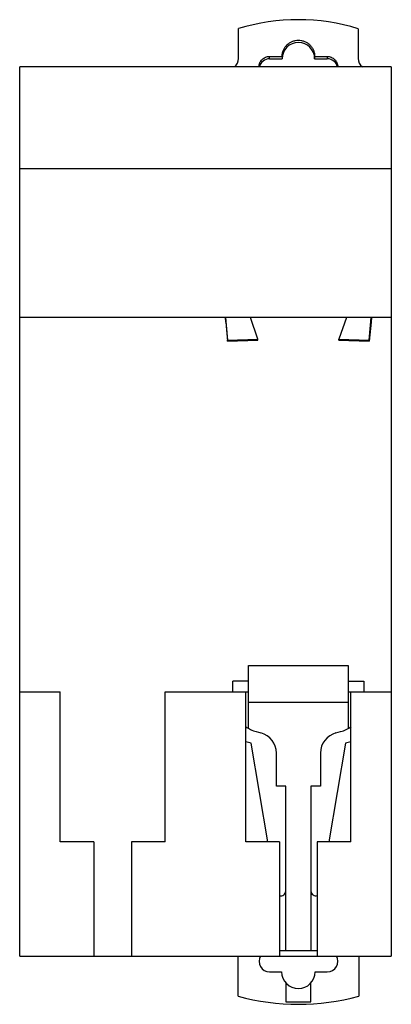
# Model space of a CAD drawing. Header units: millimetres. Extents: x 21.3 to 56.7, y 7.2 to 101.1.
import ezdxf

# ---------------------------------------------------------------- set-up
doc = ezdxf.new("R2010")
doc.units = ezdxf.units.MM
doc.header["$LTSCALE"] = 7.090962
doc.layers.get('0').update_dxf_attribs({"linetype": 'CONTINUOUS'})

msp = doc.modelspace()

# ---------------------------------------------------------------- linework, layer by layer
at = {"color": 7, "linetype": 'Continuous'}
for p, q in [((46.591, 101.088), (46.591, 101.087)), ((49.091, 101.084), (49.091, 101.085)), ((42.141, 97.418), (42.141, 100.27)), ((53.541, 100.257), (53.541, 97.418)), ((45.091, 97.393), (45.091, 97.617)), ((45.091, 97.617), (46.291, 97.617)), ((45.091, 97.393), (46.291, 97.393)), ((46.291, 97.617), (46.291, 97.393)), ((49.391, 97.393), (49.391, 97.617)), ((49.391, 97.617), (50.591, 97.617)), ((49.391, 97.393), (50.591, 97.393)), ((50.591, 97.617), (50.591, 97.393)), ((21.291, 11.826), (21.291, 96.626)), ((56.691, 96.626), (21.291, 96.626)), ((56.691, 96.626), (56.691, 11.826)), ((21.291, 86.926), (56.691, 86.926)), ((56.691, 72.726), (21.291, 72.726)), ((40.92, 72.271), (40.881, 72.726)), ((40.896, 72.726), (41.083, 70.562)), ((43.981, 70.663), (43.266, 72.726)), ((52.415, 72.726), (51.701, 70.663)), ((54.599, 70.562), (54.786, 72.726)), ((54.801, 72.726), (54.762, 72.271)), ((40.92, 72.271), (41.083, 70.463)), ((54.762, 72.271), (54.599, 70.463)), ((41.083, 70.562), (43.981, 70.663)), ((41.083, 70.463), (41.083, 70.562)), ((41.083, 70.463), (43.981, 70.56)), ((43.981, 70.56), (43.981, 70.663)), ((51.701, 70.56), (51.701, 70.663)), ((51.701, 70.663), (54.599, 70.562)), ((51.701, 70.56), (54.599, 70.463)), ((54.599, 70.463), (54.599, 70.562)), ((43.091, 39.526), (52.591, 39.526)), ((43.091, 33.53), (43.091, 39.526)), ((52.591, 39.526), (52.591, 33.53)), ((43.091, 38.026), (41.591, 38.026)), ((41.591, 37.026), (41.591, 38.026)), ((52.591, 38.026), (54.091, 38.026)), ((54.091, 38.026), (54.091, 37.026)), ((21.291, 37.026), (25.141, 37.026)), ((25.141, 22.726), (25.141, 37.026)), ((35.141, 37.026), (43.091, 37.026)), ((35.141, 22.726), (35.141, 37.026)), ((42.841, 22.726), (42.841, 37.026)), ((52.591, 37.026), (56.691, 37.026)), ((52.841, 22.726), (52.841, 37.026)), ((43.091, 36.026), (52.591, 36.026)), ((43.814, 33.23), (44.258, 33.111)), ((51.423, 33.111), (51.867, 33.23)), ((43.354, 32.132), (42.841, 32.27)), ((44.941, 22.726), (43.354, 32.132)), ((52.328, 32.132), (50.74, 22.726)), ((52.841, 32.27), (52.328, 32.132)), ((45.741, 28.026), (45.741, 31.179)), ((49.941, 31.179), (49.941, 28.026)), ((46.641, 28.026), (45.741, 28.026)), ((46.641, 12.326), (46.641, 28.026)), ((49.941, 28.026), (49.041, 28.026)), ((49.041, 28.026), (49.041, 12.326)), ((28.341, 22.726), (25.141, 22.726)), ((28.341, 22.726), (28.341, 11.826)), ((35.141, 22.726), (31.941, 22.726)), ((31.941, 22.726), (31.941, 11.826)), ((46.041, 22.726), (42.841, 22.726)), ((46.041, 22.726), (46.041, 11.826)), ((52.841, 22.726), (49.641, 22.726)), ((49.641, 22.726), (49.641, 11.826)), ((49.641, 12.326), (46.041, 12.326)), ((21.291, 11.826), (56.691, 11.826)), ((42.091, 7.991), (42.091, 11.826)), ((53.591, 11.826), (53.591, 7.991)), ((45.091, 10.326), (46.241, 10.326)), ((49.441, 10.326), (50.591, 10.326)), ((46.641, 9.267), (46.641, 7.476)), ((49.041, 7.476), (49.041, 9.267)), ((46.641, 7.476), (49.041, 7.476))]:
    msp.add_line(p, q, dxfattribs=at)
for centre, radius, start, end in [((47.82, 81.773), 19.35, 72.80217, 107.06636), ((41.144, 97.418), 0.997, 306.93665, 359.97964), ((45.092, 96.393), 1.001, 90.05573, 166.52609), ((50.59, 96.393), 1, 13.47598, 89.9443), ((54.538, 97.418), 0.997, 180.02036, 233.06335), ((44.591, 36.128), 3, 233.71935, 255), ((43.741, 31.179), 2, 0, 75), ((51.941, 31.179), 2, 105, 180), ((51.091, 36.128), 3, 285, 306.28065), ((46.191, 18.026), 0.45, 249.69249, 360), ((49.491, 18.026), 0.45, 180, 290.30751), ((45.091, 11.326), 1, 149.9964, 270), ((50.591, 11.326), 1, 270, 30.00379), ((47.841, 10.326), 1.6, 180, 360), ((47.841, 29.226), 22, 254.84901, 285.15099)]:
    msp.add_arc(centre, radius, start, end, dxfattribs=at)
msp.add_ellipse((47.841, 97.393), major_axis=(0, 1.554), ratio=0.997493, start_param=-1.570796, end_param=1.570796, dxfattribs=at)
for points, knots in [([(46.291, 97.617), (46.291, 97.718), (46.306, 97.87), (46.355, 98.067), (46.424, 98.257), (46.544, 98.482), (46.706, 98.678), (46.856, 98.814), (47.019, 98.935), (47.244, 99.055), (47.536, 99.143), (47.841, 99.173), (48.145, 99.143), (48.438, 99.055), (48.663, 98.935), (48.826, 98.814), (48.976, 98.678), (49.138, 98.482), (49.258, 98.257), (49.326, 98.067), (49.376, 97.87), (49.391, 97.718), (49.391, 97.617)], [0, 0, 0, 0, 0.062401, 0.093658, 0.124904, 0.187338, 0.249804, 0.281085, 0.312373, 0.374897, 0.437441, 0.499997, 0.562553, 0.625097, 0.68762, 0.718908, 0.75019, 0.812657, 0.875093, 0.90634, 0.937598, 1, 1, 1, 1]), ([(44.091, 96.626), (44.091, 96.691), (44.105, 96.821), (44.163, 97.008), (44.256, 97.181), (44.381, 97.332), (44.534, 97.456), (44.707, 97.548), (44.895, 97.604), (45.026, 97.617), (45.091, 97.617)], [0, 0, 0, 0, 0.124851, 0.24974, 0.374646, 0.499615, 0.624644, 0.749717, 0.874862, 1, 1, 1, 1]), ([(50.591, 97.617), (50.656, 97.617), (50.786, 97.604), (50.974, 97.548), (51.148, 97.456), (51.3, 97.332), (51.425, 97.181), (51.519, 97.008), (51.577, 96.821), (51.59, 96.691), (51.591, 96.626)], [0, 0, 0, 0, 0.125138, 0.250283, 0.375356, 0.500385, 0.625354, 0.75026, 0.875149, 1, 1, 1, 1])]:
    msp.add_open_spline(points, degree=3, knots=knots, dxfattribs=at)

doc.saveas('drawing.dxf')
